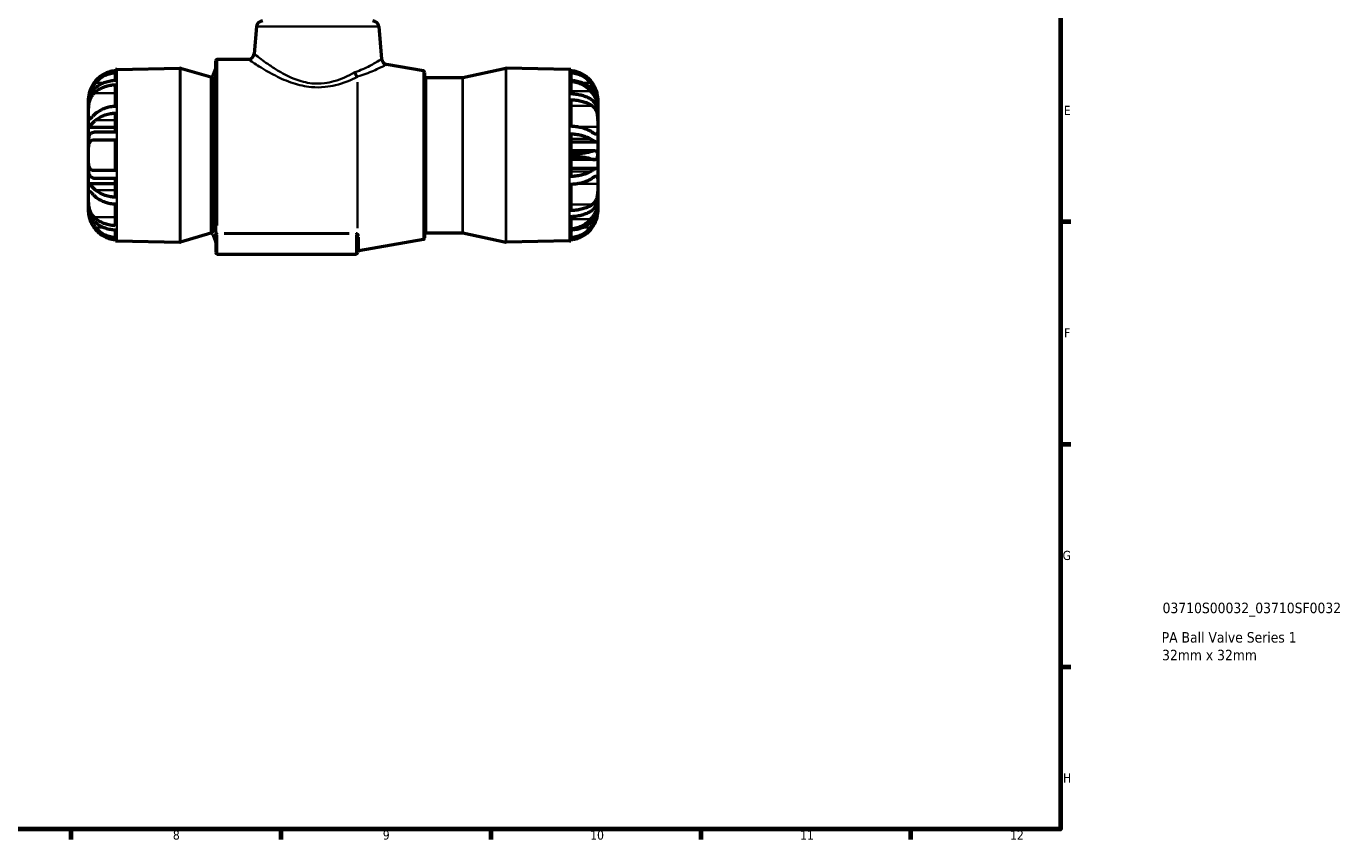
# Model space of a CAD drawing. Header units: millimetres. Extents: x -9 to 916, y -60 to 861.
# Tile 6 of 10: x 476 to 916, y 17 to 288. Entities that reach past the tile are written whole.
import ezdxf

# ---------------------------------------------------------------- set-up
doc = ezdxf.new("R2010")
doc.units = ezdxf.units.MM
for name, color, linetype, lineweight in [('Border (ANSI)', 7, 'Continuous', 70), ('Title (ISO)', 7, 'Continuous', 50), ('Visible (ANSI)', 7, 'Continuous', 50), ('Visible Narrow (ANSI)', 7, 'Continuous', 35)]:
    doc.layers.add(name, color=color, linetype=linetype, lineweight=lineweight)
doc.styles.add('Note Text (ANSI)', font='tahoma.ttf')
doc.styles.add('Note Text (ISO)', font='tahoma.ttf')

# ---------------------------------------------------------------- blocks, each defined once
blk = doc.blocks.new('Borders Default Border')
at = {"layer": 'Border (ANSI)'}
for p, q in [((821, 222.75), (824.45, 222.75)), ((821, 148.5), (824.45, 148.5)), ((821, 74.25), (824.45, 74.25)), ((490.58, 20), (490.58, 16.55)), ((560.67, 20), (560.67, 16.55)), ((630.75, 20), (630.75, 16.55)), ((700.83, 20), (700.83, 16.55)), ((770.92, 20), (770.92, 16.55))]:
    blk.add_line(p, q, dxfattribs=at)
at = {"layer": 'Border (ANSI)', "flags": 128}
blk.add_lwpolyline([(20, 20), (20, 574), (821, 574), (821, 20), (20, 20)], dxfattribs=at)
at = {"layer": 'Border (ANSI)', "attachment_point": 7, "style": 'Note Text (ANSI)'}
for s, insert, char_height in [('E', (822.05, 258.35), 3.05), ('F', (822.14, 184.1), 3.05), ('G', (821.66, 109.79), 3.05), ('H', (821.81, 35.6), 3.05), ('8', (524.63, 16.48), 3.05), ('9', (594.7, 16.49), 3.05), ('10', (663.96, 16.49), 3.048), ('11', (734.04, 16.55), 3.048), ('12', (804.13, 16.55), 3.048)]:
    blk.add_mtext(s, dxfattribs=dict(at, insert=insert, char_height=char_height))
blk = doc.blocks.new('Title Blocks ISO')
at = {"layer": 'Title (ISO)', "style": 'Note Text (ISO)'}
for tag, p in [('PART_NUMBER_001', (34.03, 72.11)), ('DESCRIPTION_001', (33.74, 62.29)), ('DESCRIPTION_002', (33.86, 56.39))]:
    blk.add_attdef(tag, p, '', height=3.5, dxfattribs=at)

msp = doc.modelspace()

# ---------------------------------------------------------------- linework, layer by layer
at = {"layer": 'Visible (ANSI)'}
for p, q in [((552.592, 287.902), (551.791, 278.753)), ((593.346, 287.902), (594.299, 277.016)), ((505.429, 273.076), (505.429, 273.538)), ((505.901, 273.558), (526.994, 273.926)), ((537.339, 270.974), (527.141, 273.907)), ((537.944, 271.274), (538.935, 273.84)), ((538.969, 219.32), (538.969, 276.427)), ((539.469, 276.927), (549.799, 276.927)), ((608.256, 273.05), (595.944, 275.221)), ((621.47, 270.858), (635.813, 273.915)), ((657.036, 273.558), (635.926, 273.926)), ((657.509, 273.538), (657.509, 273.076)), ((505.429, 269.846), (505.429, 272.488)), ((608.669, 272.558), (608.669, 217.297)), ((609.169, 270.847), (621.366, 270.847)), ((657.509, 272.488), (657.509, 269.846)), ((657.509, 269.561), (657.509, 265.359)), ((505.429, 261.211), (505.429, 268.452)), ((496.469, 263.281), (496.469, 263.959)), ((496.469, 263.281), (496.609, 263.281)), ((496.469, 262.511), (496.469, 263.281)), ((496.469, 261.466), (496.469, 262.511)), ((496.469, 258.385), (496.469, 261.466)), ((657.509, 263.436), (657.509, 254.568)), ((666.469, 261.352), (666.009, 261.352)), ((666.469, 263.281), (666.328, 263.281)), ((666.469, 263.959), (666.469, 263.281)), ((666.469, 263.281), (666.469, 261.466)), ((666.469, 261.466), (666.469, 261.352)), ((666.469, 261.352), (666.469, 258.465)), ((496.469, 254.344), (496.469, 258.385)), ((505.429, 252.607), (505.429, 258.985)), ((666.469, 258.465), (666.469, 254.443)), ((496.469, 252.211), (496.469, 254.344)), ((496.469, 249.963), (496.469, 252.211)), ((496.48, 254.325), (505.429, 254.325)), ((505.429, 252.607), (498.835, 252.607)), ((657.509, 252.057), (657.509, 245.212)), ((666.469, 254.443), (666.469, 249.743)), ((496.469, 244.927), (496.469, 249.963)), ((498.313, 250.047), (505.429, 250.047)), ((505.429, 239.807), (505.429, 250.047)), ((666.179, 249.323), (657.509, 249.323)), ((666.469, 249.743), (666.469, 245.042)), ((496.469, 239.891), (496.469, 244.927)), ((665.432, 246.356), (657.509, 246.356)), ((657.509, 244.642), (657.509, 237.798)), ((665.432, 243.498), (657.509, 243.498)), ((666.469, 245.042), (666.469, 244.813)), ((666.469, 244.813), (666.469, 240.112)), ((496.469, 237.644), (496.469, 239.891)), ((505.429, 239.807), (498.313, 239.807)), ((666.179, 240.531), (657.509, 240.531)), ((666.469, 240.112), (666.469, 235.411)), ((496.469, 235.51), (496.469, 237.644)), ((496.469, 231.47), (496.469, 235.51)), ((496.48, 235.529), (505.429, 235.529)), ((498.835, 237.247), (505.429, 237.247)), ((505.429, 230.87), (505.429, 237.247)), ((657.509, 235.287), (657.509, 226.419)), ((666.469, 235.411), (666.469, 231.389)), ((496.469, 228.388), (496.469, 231.47)), ((666.469, 231.389), (666.469, 228.503)), ((496.469, 227.344), (496.469, 228.388)), ((496.469, 226.574), (496.469, 227.344)), ((496.469, 225.895), (496.469, 226.574)), ((496.469, 226.574), (496.609, 226.574)), ((505.429, 221.403), (505.429, 228.644)), ((666.469, 228.503), (666.009, 228.503)), ((666.469, 226.574), (666.328, 226.574)), ((666.469, 228.503), (666.469, 228.388)), ((666.469, 228.388), (666.469, 226.574)), ((666.469, 226.574), (666.469, 225.895)), ((657.509, 224.496), (657.509, 220.294)), ((505.429, 217.367), (505.429, 220.009)), ((505.429, 216.317), (505.429, 216.779)), ((505.901, 216.297), (526.994, 215.929)), ((537.339, 218.881), (527.141, 215.948)), ((537.944, 218.581), (538.935, 216.014)), ((538.969, 219.32), (538.969, 218.849)), ((538.969, 218.849), (538.969, 212.427)), ((586.267, 212.427), (586.267, 217.675)), ((608.256, 216.805), (586.681, 213)), ((609.169, 219.007), (621.366, 219.007)), ((621.47, 218.996), (635.813, 215.939)), ((657.036, 216.297), (635.926, 215.928)), ((657.509, 220.009), (657.509, 217.367)), ((657.509, 216.779), (657.509, 216.317)), ((539.469, 211.927), (585.767, 211.927))]:
    msp.add_line(p, q, dxfattribs=at)
for centre, radius, start, end in [((554.584, 287.727), 2, 90, 175), ((591.354, 287.727), 2, 5, 90), ((549.799, 278.927), 2, 270, 355), ((506.069, 263.959), 9.6, 91, 93.82255), ((527.003, 273.426), 0.5, 73.95573, 91), ((538.469, 274.021), 0.5, 338.87528, 0), ((539.469, 276.427), 0.5, 90, 180), ((596.291, 277.191), 2, 185, 260), ((635.917, 273.426), 0.5, 89, 102.03246), ((656.869, 263.959), 9.6, 86.17745, 89), ((537.477, 271.454), 0.5, 253.95573, 338.87528), ((608.169, 272.558), 0.5, 0, 80), ((609.169, 271.347), 0.5, 180, 270), ((621.366, 271.347), 0.5, 270, 282.03246), ((506.069, 225.895), 9.6, 266.17745, 269), ((527.003, 216.429), 0.5, 269, 286.04427), ((537.477, 218.4), 0.5, 21.12472, 106.04427), ((538.469, 215.834), 0.5, 0, 21.12472), ((608.169, 217.297), 0.5, 280, 0), ((609.169, 218.507), 0.5, 90, 180), ((621.366, 218.507), 0.5, 77.96754, 90), ((635.917, 216.428), 0.5, 257.96754, 271), ((656.869, 225.895), 9.6, 271, 273.82255), ((539.469, 212.427), 0.5, 180, 270), ((585.767, 212.427), 0.5, 270, 0), ((586.767, 212.508), 0.5, 100, 180)]:
    msp.add_arc(centre, radius, start, end, dxfattribs=at)
for points, knots in [([(505.429, 273.076), (505.029, 273.049), (504.616, 272.995), (503.581, 272.787), (502.965, 272.593), (501.875, 272.138), (501.3, 271.833), (500.228, 271.109), (499.731, 270.69), (498.968, 269.919), (498.623, 269.515), (498.313, 269.079)], [0.0622724, 0.0622724, 0.0622724, 0.0622724, 0.17648751, 0.17648751, 0.35297502, 0.35297502, 0.53093417, 0.53093417, 0.70889333, 0.70889333, 0.85650206, 0.85650206, 0.85650206, 0.85650206]), ([(664.625, 269.079), (664.315, 269.515), (663.97, 269.919), (663.207, 270.69), (662.71, 271.109), (661.638, 271.833), (661.063, 272.138), (659.973, 272.593), (659.357, 272.787), (658.322, 272.995), (657.909, 273.049), (657.509, 273.076)], [4.97393055, 4.97393055, 4.97393055, 4.97393055, 5.12153928, 5.12153928, 5.29949844, 5.29949844, 5.4774576, 5.4774576, 5.6539451, 5.6539451, 5.76816021, 5.76816021, 5.76816021, 5.76816021]), ([(498.313, 269.079), (498.113, 268.8), (497.926, 268.512), (497.434, 267.67), (497.173, 267.115), (496.819, 266.157), (496.707, 265.76), (496.546, 265.015), (496.507, 264.69), (496.466, 264.16), (496.469, 263.996), (496.469, 263.961), (496.469, 263.959), (496.469, 263.959)], [-2.30906702, -2.30906702, -2.30906702, -2.30906702, -2.21368499, -2.21368499, -2.03571954, -2.03571954, -1.89327924, -1.89327924, -1.73502559, -1.73502559, -1.54757056, -1.54757056, -1.5257251, -1.5257251, -1.5257251, -1.5257251]), ([(496.469, 263.281), (496.469, 263.439), (496.475, 263.606), (496.521, 264.183), (496.594, 264.621), (496.784, 265.34), (496.865, 265.601), (497.023, 266.033), (497.091, 266.203), (497.233, 266.534), (497.308, 266.696), (497.497, 267.08), (497.616, 267.302), (498.06, 268.065), (498.427, 268.588), (498.835, 269.079)], [-0.71553305, -0.71553305, -0.71553305, -0.71553305, -0.64304177, -0.64304177, -0.47564531, -0.47564531, -0.38378692, -0.38378692, -0.32502505, -0.32502505, -0.2691194, -0.2691194, -0.19168628, -0.19168628, 0, 0, 0, 0]), ([(498.835, 269.079), (499.006, 269.285), (499.182, 269.479), (499.773, 270.084), (500.268, 270.507), (501.337, 271.239), (501.911, 271.547), (502.995, 272.004), (503.604, 272.199), (504.628, 272.406), (505.035, 272.461), (505.429, 272.488)], [5.29922618, 5.29922618, 5.29922618, 5.29922618, 5.37482507, 5.37482507, 5.55305491, 5.55305491, 5.73128475, 5.73128475, 5.90614608, 5.90614608, 6.01874284, 6.01874284, 6.01874284, 6.01874284]), ([(505.429, 269.846), (505.035, 269.827), (504.628, 269.789), (503.604, 269.642), (502.995, 269.504), (501.911, 269.181), (501.337, 268.963), (500.268, 268.446), (499.773, 268.146), (499.182, 267.718), (499.006, 267.581), (498.835, 267.436)], [0.06226457, 0.06226457, 0.06226457, 0.06226457, 0.17486133, 0.17486133, 0.34972266, 0.34972266, 0.5279525, 0.5279525, 0.70618234, 0.70618234, 0.78178123, 0.78178123, 0.78178123, 0.78178123]), ([(657.509, 272.488), (657.903, 272.461), (658.31, 272.406), (659.333, 272.199), (659.942, 272.004), (661.027, 271.547), (661.601, 271.239), (662.67, 270.507), (663.165, 270.084), (663.756, 269.479), (663.932, 269.285), (664.102, 269.079)], [0.06226457, 0.06226457, 0.06226457, 0.06226457, 0.17486133, 0.17486133, 0.34972266, 0.34972266, 0.5279525, 0.5279525, 0.70618234, 0.70618234, 0.78178123, 0.78178123, 0.78178123, 0.78178123]), ([(664.102, 267.436), (663.932, 267.581), (663.756, 267.718), (663.165, 268.146), (662.67, 268.446), (661.601, 268.963), (661.027, 269.181), (659.942, 269.504), (659.333, 269.642), (658.31, 269.789), (657.903, 269.827), (657.509, 269.846)], [5.29679946, 5.29679946, 5.29679946, 5.29679946, 5.37239835, 5.37239835, 5.55062819, 5.55062819, 5.72885803, 5.72885803, 5.90371936, 5.90371936, 6.01631612, 6.01631612, 6.01631612, 6.01631612]), ([(657.509, 269.561), (657.903, 269.535), (658.31, 269.482), (659.333, 269.282), (659.942, 269.094), (661.027, 268.652), (661.601, 268.355), (662.67, 267.648), (663.165, 267.239), (663.756, 266.654), (663.932, 266.467), (664.102, 266.269)], [0.06226457, 0.06226457, 0.06226457, 0.06226457, 0.17486133, 0.17486133, 0.34972266, 0.34972266, 0.5279525, 0.5279525, 0.70618234, 0.70618234, 0.78178123, 0.78178123, 0.78178123, 0.78178123]), ([(664.102, 269.079), (664.73, 268.324), (665.255, 267.498), (665.932, 266.045), (666.139, 265.447), (666.412, 264.288), (666.469, 263.751), (666.469, 263.281)], [0, 0, 0, 0, 0.29458616, 0.29458616, 0.50367731, 0.50367731, 0.71944969, 0.71944969, 0.71944969, 0.71944969]), ([(666.469, 263.959), (666.469, 263.959), (666.473, 264.089), (666.442, 264.589), (666.405, 264.95), (666.219, 265.815), (666.081, 266.29), (665.725, 267.185), (665.54, 267.579), (665.115, 268.349), (664.881, 268.721), (664.625, 269.079)], [0, 0, 0, 0, 0.19980503, 0.19980503, 0.39692948, 0.39692948, 0.57839854, 0.57839854, 0.71531059, 0.71531059, 0.84721031, 0.84721031, 0.84721031, 0.84721031]), ([(496.469, 258.385), (496.469, 258.392), (496.469, 258.399), (496.469, 258.845), (496.466, 259.358), (496.491, 260.519), (496.523, 261.162), (496.679, 262.281), (496.774, 262.742), (497.022, 263.565), (497.163, 263.923), (497.541, 264.675), (497.79, 265.045), (498.148, 265.457), (498.229, 265.543), (498.313, 265.626)], [-1.75682093, -1.75682093, -1.75682093, -1.75682093, -1.75363677, -1.75363677, -1.56090414, -1.56090414, -1.35540892, -1.35540892, -1.20703629, -1.20703629, -1.0796479, -1.0796479, -0.91998004, -0.91998004, -0.87570665, -0.87570665, -0.87570665, -0.87570665]), ([(498.835, 267.436), (498.392, 267.059), (497.999, 266.616), (497.479, 265.817), (497.314, 265.511), (497.048, 264.912), (496.942, 264.626), (496.742, 263.964), (496.657, 263.586), (496.506, 262.625), (496.469, 262.045), (496.469, 261.466)], [-0.77708951, -0.77708951, -0.77708951, -0.77708951, -0.56931617, -0.56931617, -0.45385116, -0.45385116, -0.35660251, -0.35660251, -0.23710482, -0.23710482, -0.06169266, -0.06169266, -0.06169266, -0.06169266]), ([(498.313, 265.626), (498.623, 265.934), (498.968, 266.219), (499.731, 266.765), (500.228, 267.061), (501.3, 267.573), (501.875, 267.788), (502.965, 268.11), (503.581, 268.247), (504.616, 268.394), (505.029, 268.433), (505.429, 268.452)], [4.97390274, 4.97390274, 4.97390274, 4.97390274, 5.12151147, 5.12151147, 5.29947062, 5.29947062, 5.47742978, 5.47742978, 5.65391729, 5.65391729, 5.7681324, 5.7681324, 5.7681324, 5.7681324]), ([(664.102, 263.654), (663.932, 263.757), (663.756, 263.854), (663.165, 264.157), (662.67, 264.368), (661.601, 264.734), (661.027, 264.888), (659.942, 265.117), (659.333, 265.214), (658.31, 265.318), (657.903, 265.345), (657.509, 265.359)], [5.29679946, 5.29679946, 5.29679946, 5.29679946, 5.37239835, 5.37239835, 5.55062819, 5.55062819, 5.72885803, 5.72885803, 5.90371936, 5.90371936, 6.01631612, 6.01631612, 6.01631612, 6.01631612]), ([(666.469, 261.466), (666.469, 262.305), (666.391, 263.132), (666.014, 264.665), (665.74, 265.34), (665.021, 266.523), (664.592, 267.019), (664.102, 267.436)], [0, 0, 0, 0, 0.25213074, 0.25213074, 0.48816055, 0.48816055, 0.7174645, 0.7174645, 0.7174645, 0.7174645]), ([(664.102, 266.269), (664.73, 265.539), (665.256, 264.769), (665.932, 263.491), (666.139, 262.987), (666.412, 262.064), (666.469, 261.666), (666.469, 261.352)], [0, 0, 0, 0, 0.29469041, 0.29469041, 0.50373785, 0.50373785, 0.71945094, 0.71945094, 0.71945094, 0.71945094]), ([(505.429, 261.211), (505.029, 261.192), (504.616, 261.154), (503.581, 261.007), (502.965, 260.87), (501.875, 260.548), (501.3, 260.332), (500.228, 259.82), (499.731, 259.524), (498.968, 258.978), (498.623, 258.693), (498.313, 258.385)], [0.0622724, 0.0622724, 0.0622724, 0.0622724, 0.17648751, 0.17648751, 0.35297502, 0.35297502, 0.53093417, 0.53093417, 0.70889333, 0.70889333, 0.85650206, 0.85650206, 0.85650206, 0.85650206]), ([(657.509, 263.436), (657.909, 263.422), (658.322, 263.395), (659.357, 263.291), (659.973, 263.194), (661.063, 262.967), (661.638, 262.814), (662.71, 262.452), (663.207, 262.243), (663.97, 261.857), (664.315, 261.655), (664.625, 261.437)], [0.0622724, 0.0622724, 0.0622724, 0.0622724, 0.17648751, 0.17648751, 0.35297502, 0.35297502, 0.53093417, 0.53093417, 0.70889333, 0.70889333, 0.85650206, 0.85650206, 0.85650206, 0.85650206]), ([(666.469, 258.465), (666.469, 259.29), (666.391, 260.069), (666.015, 261.446), (665.741, 262.021), (665.023, 262.982), (664.593, 263.359), (664.102, 263.654)], [0, 0, 0, 0, 0.25210504, 0.25210504, 0.48762575, 0.48762575, 0.71746027, 0.71746027, 0.71746027, 0.71746027]), ([(664.625, 261.437), (665.05, 261.14), (665.412, 260.736), (665.942, 259.758), (666.119, 259.232), (666.354, 258.071), (666.411, 257.462), (666.458, 256.426), (666.464, 256.008), (666.47, 255.198), (666.469, 254.808), (666.469, 254.443)], [0, 0, 0, 0, 0.21945789, 0.21945789, 0.40997115, 0.40997115, 0.5961793, 0.5961793, 0.72332978, 0.72332978, 0.85044828, 0.85044828, 0.85044828, 0.85044828]), ([(498.313, 258.385), (498.246, 258.319), (498.181, 258.255), (497.828, 257.902), (497.572, 257.642), (497.184, 257.263), (497.04, 257.129), (496.788, 256.928), (496.692, 256.876), (496.531, 256.902), (496.496, 257.035), (496.465, 257.54), (496.469, 257.914), (496.469, 258.385)], [-2.63871313, -2.63871313, -2.63871313, -2.63871313, -2.60333004, -2.60333004, -2.44031793, -2.44031793, -2.31265414, -2.31265414, -2.16625291, -2.16625291, -1.96499944, -1.96499944, -1.75682093, -1.75682093, -1.75682093, -1.75682093]), ([(496.469, 254.344), (496.469, 254.327), (496.475, 254.322), (496.521, 254.341), (496.592, 254.413), (496.787, 254.616), (496.881, 254.716), (497.102, 254.946), (497.227, 255.075), (497.578, 255.427), (497.822, 255.664), (498.323, 256.129), (498.571, 256.35), (498.835, 256.575)], [-0.94097303, -0.94097303, -0.94097303, -0.94097303, -0.86791151, -0.86791151, -0.70295367, -0.70295367, -0.59874362, -0.59874362, -0.49807814, -0.49807814, -0.34869182, -0.34869182, -0.22393429, -0.22393429, -0.22393429, -0.22393429]), ([(498.835, 256.575), (499.006, 256.72), (499.182, 256.857), (499.773, 257.285), (500.268, 257.585), (501.337, 258.102), (501.911, 258.32), (502.995, 258.643), (503.604, 258.78), (504.628, 258.927), (505.035, 258.966), (505.429, 258.985)], [5.29922618, 5.29922618, 5.29922618, 5.29922618, 5.37482507, 5.37482507, 5.55305491, 5.55305491, 5.73128475, 5.73128475, 5.90614608, 5.90614608, 6.01874284, 6.01874284, 6.01874284, 6.01874284]), ([(498.835, 252.607), (498.566, 252.607), (498.314, 252.587), (497.829, 252.489), (497.601, 252.407), (497.269, 252.208), (497.151, 252.113), (496.939, 251.885), (496.847, 251.753), (496.653, 251.371), (496.573, 251.101), (496.486, 250.536), (496.469, 250.259), (496.469, 249.963)], [-0.85149727, -0.85149727, -0.85149727, -0.85149727, -0.72523226, -0.72523226, -0.5867482, -0.5867482, -0.49453498, -0.49453498, -0.40070055, -0.40070055, -0.25633332, -0.25633332, -0.13778065, -0.13778065, -0.13778065, -0.13778065]), ([(664.625, 252.569), (664.315, 252.787), (663.97, 252.989), (663.207, 253.375), (662.71, 253.584), (661.638, 253.946), (661.063, 254.098), (659.973, 254.326), (659.357, 254.423), (658.322, 254.527), (657.909, 254.554), (657.509, 254.568)], [4.97390341, 4.97390341, 4.97390341, 4.97390341, 5.12151214, 5.12151214, 5.2994713, 5.2994713, 5.47743045, 5.47743045, 5.65391796, 5.65391796, 5.76813307, 5.76813307, 5.76813307, 5.76813307]), ([(657.509, 252.057), (657.903, 252.043), (658.31, 252.016), (659.333, 251.912), (659.942, 251.815), (661.027, 251.586), (661.601, 251.432), (662.67, 251.066), (663.165, 250.855), (663.756, 250.552), (663.932, 250.455), (664.102, 250.352)], [0.06226457, 0.06226457, 0.06226457, 0.06226457, 0.17486133, 0.17486133, 0.34972266, 0.34972266, 0.5279525, 0.5279525, 0.70618234, 0.70618234, 0.78178123, 0.78178123, 0.78178123, 0.78178123]), ([(666.469, 254.443), (666.469, 253.867), (666.473, 253.361), (666.442, 252.554), (666.405, 252.258), (666.219, 251.916), (666.081, 251.858), (665.725, 251.92), (665.54, 251.999), (665.115, 252.237), (664.881, 252.39), (664.625, 252.569)], [0, 0, 0, 0, 0.19980503, 0.19980503, 0.39692948, 0.39692948, 0.57839854, 0.57839854, 0.71531059, 0.71531059, 0.84721031, 0.84721031, 0.84721031, 0.84721031]), ([(496.469, 244.927), (496.469, 245.471), (496.467, 246.012), (496.483, 247.157), (496.506, 247.737), (496.643, 248.613), (496.732, 248.935), (496.971, 249.418), (497.107, 249.593), (497.47, 249.886), (497.706, 249.981), (498.082, 250.039), (498.194, 250.047), (498.313, 250.047)], [-1.73291361, -1.73291361, -1.73291361, -1.73291361, -1.56456943, -1.56456943, -1.35974371, -1.35974371, -1.20640444, -1.20640444, -1.07849757, -1.07849757, -0.92353798, -0.92353798, -0.8620351, -0.8620351, -0.8620351, -0.8620351]), ([(664.102, 250.352), (664.73, 249.975), (665.255, 249.658), (665.932, 249.351), (666.139, 249.297), (666.412, 249.374), (666.469, 249.509), (666.469, 249.743)], [0, 0, 0, 0, 0.29458616, 0.29458616, 0.50367731, 0.50367731, 0.71944969, 0.71944969, 0.71944969, 0.71944969]), ([(498.313, 239.807), (497.994, 239.807), (497.709, 239.866), (497.278, 240.102), (497.119, 240.248), (496.848, 240.646), (496.744, 240.899), (496.557, 241.636), (496.51, 242.158), (496.466, 243.347), (496.469, 244.006), (496.469, 244.761), (496.469, 244.844), (496.469, 244.927)], [-2.60497619, -2.60497619, -2.60497619, -2.60497619, -2.43536503, -2.43536503, -2.30461292, -2.30461292, -2.16640428, -2.16640428, -1.96666268, -1.96666268, -1.75858242, -1.75858242, -1.73291361, -1.73291361, -1.73291361, -1.73291361]), ([(664.102, 246.095), (663.932, 246.042), (663.756, 245.991), (663.165, 245.835), (662.67, 245.725), (661.601, 245.536), (661.027, 245.456), (659.942, 245.338), (659.333, 245.287), (658.31, 245.234), (657.903, 245.22), (657.509, 245.212)], [5.29922618, 5.29922618, 5.29922618, 5.29922618, 5.37482507, 5.37482507, 5.55305491, 5.55305491, 5.73128475, 5.73128475, 5.90614608, 5.90614608, 6.01874284, 6.01874284, 6.01874284, 6.01874284]), ([(657.509, 244.642), (657.903, 244.635), (658.31, 244.621), (659.333, 244.567), (659.942, 244.517), (661.027, 244.399), (661.601, 244.319), (662.67, 244.13), (663.165, 244.02), (663.756, 243.863), (663.932, 243.813), (664.102, 243.76)], [0.06226457, 0.06226457, 0.06226457, 0.06226457, 0.17486133, 0.17486133, 0.34972266, 0.34972266, 0.5279525, 0.5279525, 0.70618234, 0.70618234, 0.78178123, 0.78178123, 0.78178123, 0.78178123]), ([(666.469, 245.042), (666.469, 245.512), (666.391, 245.857), (666.014, 246.281), (665.74, 246.366), (665.021, 246.346), (664.592, 246.247), (664.102, 246.095)], [0, 0, 0, 0, 0.25213074, 0.25213074, 0.48816055, 0.48816055, 0.7174645, 0.7174645, 0.7174645, 0.7174645]), ([(664.102, 243.76), (664.73, 243.565), (665.256, 243.458), (665.932, 243.551), (666.139, 243.669), (666.412, 244.101), (666.469, 244.412), (666.469, 244.813)], [0, 0, 0, 0, 0.29469041, 0.29469041, 0.50373785, 0.50373785, 0.71945094, 0.71945094, 0.71945094, 0.71945094]), ([(496.469, 239.891), (496.469, 239.389), (496.517, 238.951), (496.702, 238.377), (496.789, 238.197), (496.984, 237.914), (497.084, 237.805), (497.331, 237.6), (497.483, 237.512), (497.987, 237.304), (498.386, 237.247), (498.835, 237.247)], [-0.71646836, -0.71646836, -0.71646836, -0.71646836, -0.51654229, -0.51654229, -0.40539768, -0.40539768, -0.3162808, -0.3162808, -0.21094363, -0.21094363, 0, 0, 0, 0]), ([(664.102, 239.502), (663.932, 239.4), (663.756, 239.303), (663.165, 239), (662.67, 238.788), (661.601, 238.423), (661.027, 238.269), (659.942, 238.04), (659.333, 237.943), (658.31, 237.839), (657.903, 237.812), (657.509, 237.798)], [5.29922618, 5.29922618, 5.29922618, 5.29922618, 5.37482507, 5.37482507, 5.55305491, 5.55305491, 5.73128475, 5.73128475, 5.90614608, 5.90614608, 6.01874284, 6.01874284, 6.01874284, 6.01874284]), ([(666.469, 240.112), (666.469, 240.386), (666.391, 240.523), (666.015, 240.538), (665.741, 240.431), (665.023, 240.057), (664.593, 239.798), (664.102, 239.502)], [0, 0, 0, 0, 0.25210504, 0.25210504, 0.48762575, 0.48762575, 0.71746027, 0.71746027, 0.71746027, 0.71746027]), ([(664.625, 237.285), (665.05, 237.583), (665.412, 237.808), (665.942, 238), (666.119, 237.994), (666.354, 237.753), (666.411, 237.529), (666.458, 236.983), (666.464, 236.718), (666.47, 236.114), (666.469, 235.776), (666.469, 235.411)], [0, 0, 0, 0, 0.21945789, 0.21945789, 0.40997115, 0.40997115, 0.5961793, 0.5961793, 0.72332978, 0.72332978, 0.85044828, 0.85044828, 0.85044828, 0.85044828]), ([(498.835, 233.28), (498.392, 233.657), (497.999, 234.021), (497.479, 234.526), (497.314, 234.692), (497.048, 234.964), (496.942, 235.075), (496.742, 235.285), (496.657, 235.375), (496.506, 235.526), (496.469, 235.551), (496.469, 235.51)], [-0.77708951, -0.77708951, -0.77708951, -0.77708951, -0.56931617, -0.56931617, -0.45385116, -0.45385116, -0.35660251, -0.35660251, -0.23710482, -0.23710482, -0.06169266, -0.06169266, -0.06169266, -0.06169266]), ([(657.509, 235.287), (657.909, 235.301), (658.322, 235.328), (659.357, 235.432), (659.973, 235.529), (661.063, 235.756), (661.638, 235.908), (662.71, 236.27), (663.207, 236.48), (663.97, 236.866), (664.315, 237.068), (664.625, 237.285)], [0.0622724, 0.0622724, 0.0622724, 0.0622724, 0.17648751, 0.17648751, 0.35297502, 0.35297502, 0.53093417, 0.53093417, 0.70889333, 0.70889333, 0.85650206, 0.85650206, 0.85650206, 0.85650206]), ([(666.469, 235.411), (666.469, 234.835), (666.473, 234.199), (666.442, 232.893), (666.405, 232.236), (666.219, 231.028), (666.081, 230.495), (665.725, 229.662), (665.54, 229.348), (665.115, 228.815), (664.881, 228.596), (664.625, 228.417)], [0, 0, 0, 0, 0.19980503, 0.19980503, 0.39692948, 0.39692948, 0.57839854, 0.57839854, 0.71531059, 0.71531059, 0.84721031, 0.84721031, 0.84721031, 0.84721031]), ([(498.313, 224.229), (498.246, 224.295), (498.181, 224.363), (497.828, 224.756), (497.572, 225.129), (497.184, 225.884), (497.04, 226.241), (496.788, 227.055), (496.692, 227.508), (496.531, 228.606), (496.496, 229.237), (496.465, 230.441), (496.469, 230.999), (496.469, 231.47)], [-2.63871313, -2.63871313, -2.63871313, -2.63871313, -2.60333004, -2.60333004, -2.44031793, -2.44031793, -2.31265414, -2.31265414, -2.16625291, -2.16625291, -1.96499944, -1.96499944, -1.75682093, -1.75682093, -1.75682093, -1.75682093]), ([(496.469, 231.47), (496.469, 231.477), (496.469, 231.484), (496.469, 231.925), (496.466, 232.275), (496.491, 232.793), (496.523, 232.941), (496.679, 232.983), (496.774, 232.936), (497.022, 232.742), (497.163, 232.611), (497.541, 232.243), (497.79, 231.992), (498.148, 231.633), (498.229, 231.553), (498.313, 231.47)], [-1.75682093, -1.75682093, -1.75682093, -1.75682093, -1.75363677, -1.75363677, -1.56090414, -1.56090414, -1.35540892, -1.35540892, -1.20703629, -1.20703629, -1.0796479, -1.0796479, -0.91998004, -0.91998004, -0.87570665, -0.87570665, -0.87570665, -0.87570665]), ([(498.313, 231.47), (498.623, 231.162), (498.968, 230.876), (499.731, 230.331), (500.228, 230.034), (501.3, 229.522), (501.875, 229.307), (502.965, 228.985), (503.581, 228.848), (504.616, 228.701), (505.029, 228.663), (505.429, 228.644)], [4.97390274, 4.97390274, 4.97390274, 4.97390274, 5.12151147, 5.12151147, 5.29947062, 5.29947062, 5.47742978, 5.47742978, 5.65391729, 5.65391729, 5.7681324, 5.7681324, 5.7681324, 5.7681324]), ([(505.429, 230.87), (505.035, 230.889), (504.628, 230.927), (503.604, 231.074), (502.995, 231.212), (501.911, 231.535), (501.337, 231.753), (500.268, 232.27), (499.773, 232.57), (499.182, 232.998), (499.006, 233.135), (498.835, 233.28)], [0.06226457, 0.06226457, 0.06226457, 0.06226457, 0.17486133, 0.17486133, 0.34972266, 0.34972266, 0.5279525, 0.5279525, 0.70618234, 0.70618234, 0.78178123, 0.78178123, 0.78178123, 0.78178123]), ([(664.102, 226.2), (664.73, 226.578), (665.255, 227.088), (665.932, 228.234), (666.139, 228.777), (666.412, 230.013), (666.469, 230.686), (666.469, 231.389)], [0, 0, 0, 0, 0.29458616, 0.29458616, 0.50367731, 0.50367731, 0.71944969, 0.71944969, 0.71944969, 0.71944969]), ([(496.469, 225.895), (496.469, 225.895), (496.467, 225.809), (496.483, 225.432), (496.506, 225.106), (496.643, 224.363), (496.732, 223.998), (496.971, 223.266), (497.107, 222.918), (497.47, 222.13), (497.706, 221.698), (498.082, 221.108), (498.194, 220.941), (498.313, 220.775)], [-1.73291361, -1.73291361, -1.73291361, -1.73291361, -1.56456943, -1.56456943, -1.35974371, -1.35974371, -1.20640444, -1.20640444, -1.07849757, -1.07849757, -0.92353798, -0.92353798, -0.8620351, -0.8620351, -0.8620351, -0.8620351]), ([(496.469, 228.388), (496.469, 228.147), (496.475, 227.904), (496.521, 227.115), (496.592, 226.578), (496.787, 225.728), (496.881, 225.41), (497.102, 224.808), (497.227, 224.526), (497.578, 223.86), (497.822, 223.497), (498.323, 222.893), (498.571, 222.644), (498.835, 222.419)], [-0.94097303, -0.94097303, -0.94097303, -0.94097303, -0.86791151, -0.86791151, -0.70295367, -0.70295367, -0.59874362, -0.59874362, -0.49807814, -0.49807814, -0.34869182, -0.34869182, -0.22393429, -0.22393429, -0.22393429, -0.22393429]), ([(498.835, 220.775), (498.566, 221.1), (498.314, 221.439), (497.829, 222.172), (497.601, 222.567), (497.269, 223.234), (497.151, 223.502), (496.939, 224.04), (496.847, 224.309), (496.653, 224.98), (496.573, 225.369), (496.486, 226.037), (496.469, 226.317), (496.469, 226.574)], [-0.85149727, -0.85149727, -0.85149727, -0.85149727, -0.72523226, -0.72523226, -0.5867482, -0.5867482, -0.49453498, -0.49453498, -0.40070055, -0.40070055, -0.25633332, -0.25633332, -0.13778065, -0.13778065, -0.13778065, -0.13778065]), ([(664.625, 228.417), (664.315, 228.2), (663.97, 227.998), (663.207, 227.612), (662.71, 227.402), (661.638, 227.04), (661.063, 226.888), (659.973, 226.661), (659.357, 226.564), (658.322, 226.46), (657.909, 226.433), (657.509, 226.419)], [4.97390274, 4.97390274, 4.97390274, 4.97390274, 5.12151147, 5.12151147, 5.29947062, 5.29947062, 5.47742978, 5.47742978, 5.65391729, 5.65391729, 5.7681324, 5.7681324, 5.7681324, 5.7681324]), ([(657.509, 224.496), (657.903, 224.51), (658.31, 224.537), (659.333, 224.641), (659.942, 224.738), (661.027, 224.967), (661.601, 225.121), (662.67, 225.486), (663.165, 225.698), (663.756, 226.001), (663.932, 226.098), (664.102, 226.2)], [0.06226457, 0.06226457, 0.06226457, 0.06226457, 0.17486133, 0.17486133, 0.34972266, 0.34972266, 0.5279525, 0.5279525, 0.70618234, 0.70618234, 0.78178123, 0.78178123, 0.78178123, 0.78178123]), ([(666.469, 228.503), (666.469, 228.134), (666.391, 227.652), (666.014, 226.543), (665.74, 225.953), (665.021, 224.751), (664.592, 224.155), (664.102, 223.586)], [0, 0, 0, 0, 0.25213074, 0.25213074, 0.48816055, 0.48816055, 0.7174645, 0.7174645, 0.7174645, 0.7174645]), ([(664.102, 222.419), (664.73, 222.953), (665.256, 223.616), (665.932, 224.987), (666.139, 225.609), (666.412, 226.964), (666.469, 227.674), (666.469, 228.388)], [0, 0, 0, 0, 0.29469041, 0.29469041, 0.50373785, 0.50373785, 0.71945094, 0.71945094, 0.71945094, 0.71945094]), ([(666.469, 226.574), (666.469, 226.023), (666.391, 225.382), (666.015, 224.019), (665.741, 223.337), (665.023, 222.002), (664.593, 221.366), (664.102, 220.775)], [0, 0, 0, 0, 0.25210504, 0.25210504, 0.48762575, 0.48762575, 0.71746027, 0.71746027, 0.71746027, 0.71746027]), ([(664.625, 220.775), (665.05, 221.371), (665.412, 221.999), (665.942, 223.169), (666.119, 223.689), (666.354, 224.61), (666.411, 224.995), (666.458, 225.485), (666.464, 225.638), (666.47, 225.843), (666.469, 225.895), (666.469, 225.895)], [0, 0, 0, 0, 0.21945789, 0.21945789, 0.40997115, 0.40997115, 0.5961793, 0.5961793, 0.72332978, 0.72332978, 0.85044828, 0.85044828, 0.85044828, 0.85044828]), ([(505.429, 221.403), (505.029, 221.422), (504.616, 221.46), (503.581, 221.607), (502.965, 221.744), (501.875, 222.066), (501.3, 222.282), (500.228, 222.793), (499.731, 223.09), (498.968, 223.635), (498.623, 223.921), (498.313, 224.229)], [0.0622724, 0.0622724, 0.0622724, 0.0622724, 0.17648751, 0.17648751, 0.35297502, 0.35297502, 0.53093417, 0.53093417, 0.70889333, 0.70889333, 0.85650206, 0.85650206, 0.85650206, 0.85650206]), ([(498.313, 220.775), (498.614, 220.353), (498.946, 219.961), (499.699, 219.194), (500.197, 218.769), (501.273, 218.037), (501.851, 217.729), (502.947, 217.268), (503.565, 217.072), (504.609, 216.861), (505.025, 216.806), (505.429, 216.779)], [4.97377996, 4.97377996, 4.97377996, 4.97377996, 5.11702639, 5.11702639, 5.29612076, 5.29612076, 5.47521513, 5.47521513, 5.6528103, 5.6528103, 5.76812206, 5.76812206, 5.76812206, 5.76812206]), ([(498.835, 222.419), (499.006, 222.274), (499.182, 222.136), (499.773, 221.708), (500.268, 221.409), (501.337, 220.892), (501.911, 220.674), (502.995, 220.35), (503.604, 220.213), (504.628, 220.066), (505.035, 220.028), (505.429, 220.009)], [5.29922618, 5.29922618, 5.29922618, 5.29922618, 5.37482507, 5.37482507, 5.55305491, 5.55305491, 5.73128475, 5.73128475, 5.90614608, 5.90614608, 6.01874284, 6.01874284, 6.01874284, 6.01874284]), ([(505.429, 217.367), (505.035, 217.394), (504.628, 217.448), (503.604, 217.656), (502.995, 217.85), (501.911, 218.308), (501.337, 218.616), (500.268, 219.347), (499.773, 219.771), (499.182, 220.376), (499.006, 220.57), (498.835, 220.775)], [0.06226457, 0.06226457, 0.06226457, 0.06226457, 0.17486133, 0.17486133, 0.34972266, 0.34972266, 0.5279525, 0.5279525, 0.70618234, 0.70618234, 0.78178123, 0.78178123, 0.78178123, 0.78178123]), ([(664.102, 223.586), (663.932, 223.388), (663.756, 223.2), (663.165, 222.616), (662.67, 222.207), (661.601, 221.5), (661.027, 221.203), (659.942, 220.761), (659.333, 220.573), (658.31, 220.372), (657.903, 220.32), (657.509, 220.294)], [5.29922618, 5.29922618, 5.29922618, 5.29922618, 5.37482507, 5.37482507, 5.55305491, 5.55305491, 5.73128475, 5.73128475, 5.90614608, 5.90614608, 6.01874284, 6.01874284, 6.01874284, 6.01874284]), ([(657.509, 220.009), (657.903, 220.028), (658.31, 220.066), (659.333, 220.213), (659.942, 220.35), (661.027, 220.674), (661.601, 220.892), (662.67, 221.409), (663.165, 221.708), (663.756, 222.136), (663.932, 222.274), (664.102, 222.419)], [0.06226457, 0.06226457, 0.06226457, 0.06226457, 0.17486133, 0.17486133, 0.34972266, 0.34972266, 0.5279525, 0.5279525, 0.70618234, 0.70618234, 0.78178123, 0.78178123, 0.78178123, 0.78178123]), ([(664.102, 220.775), (663.932, 220.57), (663.756, 220.376), (663.165, 219.771), (662.67, 219.347), (661.601, 218.616), (661.027, 218.308), (659.942, 217.85), (659.333, 217.656), (658.31, 217.448), (657.903, 217.394), (657.509, 217.367)], [5.29922618, 5.29922618, 5.29922618, 5.29922618, 5.37482507, 5.37482507, 5.55305491, 5.55305491, 5.73128475, 5.73128475, 5.90614608, 5.90614608, 6.01874284, 6.01874284, 6.01874284, 6.01874284]), ([(657.509, 216.779), (657.909, 216.806), (658.322, 216.86), (659.357, 217.068), (659.973, 217.262), (661.063, 217.717), (661.638, 218.021), (662.71, 218.745), (663.207, 219.165), (663.97, 219.936), (664.315, 220.34), (664.625, 220.775)], [0.0622724, 0.0622724, 0.0622724, 0.0622724, 0.17648751, 0.17648751, 0.35297502, 0.35297502, 0.53093417, 0.53093417, 0.70889333, 0.70889333, 0.85650206, 0.85650206, 0.85650206, 0.85650206])]:
    msp.add_open_spline(points, degree=3, knots=knots, dxfattribs=at)
at = {"layer": 'Visible Narrow (ANSI)'}
for p, q in [((593.095, 287.902), (552.842, 287.902)), ((505.901, 273.205), (505.901, 216.649)), ((526.994, 216.286), (526.994, 273.569)), ((527.141, 273.55), (527.141, 216.305)), ((538.935, 216.37), (538.935, 273.484)), ((539.469, 276.674), (539.469, 221.462)), ((635.813, 216.296), (635.813, 273.559)), ((635.926, 273.569), (635.926, 216.285)), ((657.036, 216.649), (657.036, 273.205)), ((498.977, 269.079), (501.533, 269.079)), ((537.339, 219.202), (537.339, 270.653)), ((537.944, 270.95), (537.944, 218.905)), ((586.224, 220.683), (586.224, 269.146)), ((586.31, 269.345), (586.31, 220.593)), ((608.256, 217.151), (608.256, 272.704)), ((609.169, 270.528), (609.169, 219.326)), ((621.366, 219.326), (621.366, 270.528)), ((621.47, 270.539), (621.47, 219.316)), ((663.96, 269.079), (661.405, 269.079)), ((498.668, 265.626), (505.073, 265.626)), ((663.773, 266.269), (657.839, 266.269)), ((496.471, 262.511), (496.51, 262.511)), ((664.269, 261.437), (657.865, 261.437)), ((499.165, 256.575), (505.099, 256.575)), ((496.51, 252.211), (497.244, 252.211)), ((666.101, 254.443), (659.481, 254.443)), ((663.773, 250.352), (657.839, 250.352)), ((663.773, 246.095), (657.839, 246.095)), ((663.773, 243.76), (657.839, 243.76)), ((663.773, 239.502), (657.839, 239.502)), ((496.51, 237.644), (497.244, 237.644)), ((666.101, 235.411), (659.481, 235.411)), ((499.165, 233.28), (505.099, 233.28)), ((496.471, 227.344), (496.51, 227.344)), ((664.269, 228.417), (657.865, 228.417)), ((498.668, 224.229), (505.073, 224.229)), ((498.977, 220.775), (501.533, 220.775)), ((663.773, 223.586), (657.839, 223.586)), ((663.96, 220.775), (661.405, 220.775)), ((539.469, 218.692), (539.469, 218.905)), ((539.469, 212.265), (539.469, 218.341)), ((583.452, 218.914), (541.784, 218.914)), ((541.784, 218.678), (583.452, 218.678)), ((585.767, 218.692), (585.767, 218.905)), ((585.767, 218.341), (585.767, 212.265)), ((586.681, 217.605), (586.681, 213.013))]:
    msp.add_line(p, q, dxfattribs=at)
for centre, major_axis, ratio, start_param, end_param in [((586.224, 272.66), (0.918, -1.777), 0.5432947, 4.5828378, 5.4734951), ((586.658, 272.837), (0.571, -1.917), 0.5781346, 4.6761676, 5.4802115), ((539.469, 219.32), (-0.5, 0), 0.8129245, 0.0785398, 1.4922565), ((539.469, 218.849), (-0.5, 0), 0.3420201, 0.0785398, 1.4922565), ((586.224, 218.395), (0.231, 0.444), 0.5461709, 0.7981987, 1.4736296), ((586.397, 218.306), (0.231, 0.443), 0.6824218, 0.9193218, 1.5890661), ((586.767, 217.675), (-0.5, 0), 0.8406051, 4.9567351, 6.2133721)]:
    msp.add_ellipse(centre, major_axis=major_axis, ratio=ratio, start_param=start_param, end_param=end_param, dxfattribs=at)
for points, knots in [([(585.11, 272.486), (583.136, 271.37), (580.891, 270.29), (577.385, 269.291), (576.32, 269.066), (573.846, 268.764), (572.424, 268.751), (569.098, 269.099), (567.231, 269.602), (563.492, 271.021), (561.662, 271.982), (558.895, 273.62), (557.855, 274.297), (555.208, 276.107), (553.841, 277.151), (552.195, 278.427), (551.792, 278.752), (551.791, 278.753)], [0, 0, 0, 0, 0.8689456, 0.8689456, 1.2285089, 1.2285089, 1.688781, 1.688781, 2.3264709, 2.3264709, 3.072574, 3.072574, 3.590995, 3.590995, 4.5391638, 4.5391638, 5.3416047, 5.3416047, 5.3416047, 5.3416047]), ([(549.799, 276.927), (549.799, 276.927), (550.244, 276.62), (552.053, 275.42), (553.556, 274.437), (556.459, 272.734), (557.599, 272.096), (560.628, 270.554), (562.628, 269.65), (566.711, 268.314), (568.748, 267.841), (572.374, 267.513), (573.925, 267.526), (576.624, 267.81), (577.785, 268.022), (581.61, 268.962), (584.063, 269.979), (586.224, 271.029)], [-5.3416047, -5.3416047, -5.3416047, -5.3416047, -4.5391638, -4.5391638, -3.590995, -3.590995, -3.072574, -3.072574, -2.3264709, -2.3264709, -1.688781, -1.688781, -1.2285089, -1.2285089, -0.8689456, -0.8689456, 0, 0, 0, 0]), ([(594.298, 277.016), (594.298, 277.016), (594.275, 277.002), (594.015, 276.835), (593.302, 276.372), (591.12, 275.111), (589.719, 274.346), (587.243, 273.281), (586.405, 272.956), (585.507, 272.663)], [2.2914069, 2.2914069, 2.2914069, 2.2914069, 2.4850039, 2.4850039, 3.3800568, 3.3800568, 4.206354, 4.206354, 4.5827864, 4.5827864, 4.5827864, 4.5827864]), ([(586.31, 271.219), (587.292, 271.486), (588.208, 271.785), (590.919, 272.763), (592.454, 273.467), (594.849, 274.628), (595.632, 275.054), (595.918, 275.207), (595.943, 275.221), (595.943, 275.22)], [-4.5827864, -4.5827864, -4.5827864, -4.5827864, -4.206354, -4.206354, -3.3800568, -3.3800568, -2.4850039, -2.4850039, -2.2914069, -2.2914069, -2.2914069, -2.2914069]), ([(585.507, 272.663), (585.439, 272.641), (585.372, 272.615), (585.24, 272.556), (585.175, 272.523), (585.11, 272.486)], [-0.056743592, -0.056743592, -0.056743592, -0.056743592, -0.028371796, -0.028371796, 0, 0, 0, 0]), ([(586.224, 271.029), (586.238, 271.063), (586.252, 271.096), (586.281, 271.16), (586.296, 271.19), (586.31, 271.219)], [0, 0, 0, 0, 0.028371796, 0.028371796, 0.056743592, 0.056743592, 0.056743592, 0.056743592]), ([(586.224, 218.803), (586.197, 218.817), (586.169, 218.83), (586.091, 218.861), (586.039, 218.877), (585.945, 218.898), (585.905, 218.905), (585.832, 218.912), (585.8, 218.914), (585.767, 218.914)], [-0.050735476, -0.050735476, -0.050735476, -0.050735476, -0.03990608, -0.03990608, -0.022170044, -0.022170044, -0.009711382, -0.009711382, 0, 0, 0, 0]), ([(585.767, 218.678), (585.784, 218.678), (585.8, 218.676), (585.836, 218.668), (585.856, 218.66), (585.903, 218.635), (585.929, 218.616), (585.968, 218.578), (585.982, 218.563), (585.995, 218.547)], [0, 0, 0, 0, 0.009711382, 0.009711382, 0.022170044, 0.022170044, 0.03990608, 0.03990608, 0.050735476, 0.050735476, 0.050735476, 0.050735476]), ([(586.082, 218.439), (586.104, 218.409), (586.124, 218.377), (586.169, 218.286), (586.191, 218.224), (586.223, 218.105), (586.235, 218.047), (586.258, 217.898), (586.266, 217.805), (586.267, 217.699), (586.267, 217.687), (586.267, 217.675)], [0.85137809, 0.85137809, 0.85137809, 0.85137809, 0.87186831, 0.87186831, 0.90465267, 0.90465267, 0.93294595, 0.93294595, 0.97689041, 0.97689041, 0.98235796, 0.98235796, 0.98235796, 0.98235796]), ([(586.681, 218.089), (586.681, 218.099), (586.68, 218.109), (586.677, 218.196), (586.662, 218.273), (586.616, 218.395), (586.593, 218.442), (586.527, 218.539), (586.483, 218.588), (586.394, 218.661), (586.355, 218.687), (586.31, 218.709)], [-0.98235796, -0.98235796, -0.98235796, -0.98235796, -0.97689041, -0.97689041, -0.93294595, -0.93294595, -0.90465267, -0.90465267, -0.87186831, -0.87186831, -0.85137809, -0.85137809, -0.85137809, -0.85137809])]:
    msp.add_open_spline(points, degree=3, knots=knots, dxfattribs=at)
for points in [[(585.995, 218.547), (586.026, 218.51), (586.056, 218.474), (586.082, 218.439)], [(586.31, 218.709), (586.284, 218.741), (586.254, 218.771), (586.224, 218.803)]]:
    msp.add_open_spline(points, degree=3, dxfattribs=at)

# ---------------------------------------------------------------- block references
msp.add_blockref('Borders Default Border', (0, 0))
msp.add_blockref('Title Blocks ISO', (821, 20)).add_auto_attribs({'PART_NUMBER_001': '03710S00032_03710SF0032', 'DESCRIPTION_001': 'PA Ball Valve Series 1', 'DESCRIPTION_002': '32mm x 32mm'})

doc.saveas('drawing.dxf')
